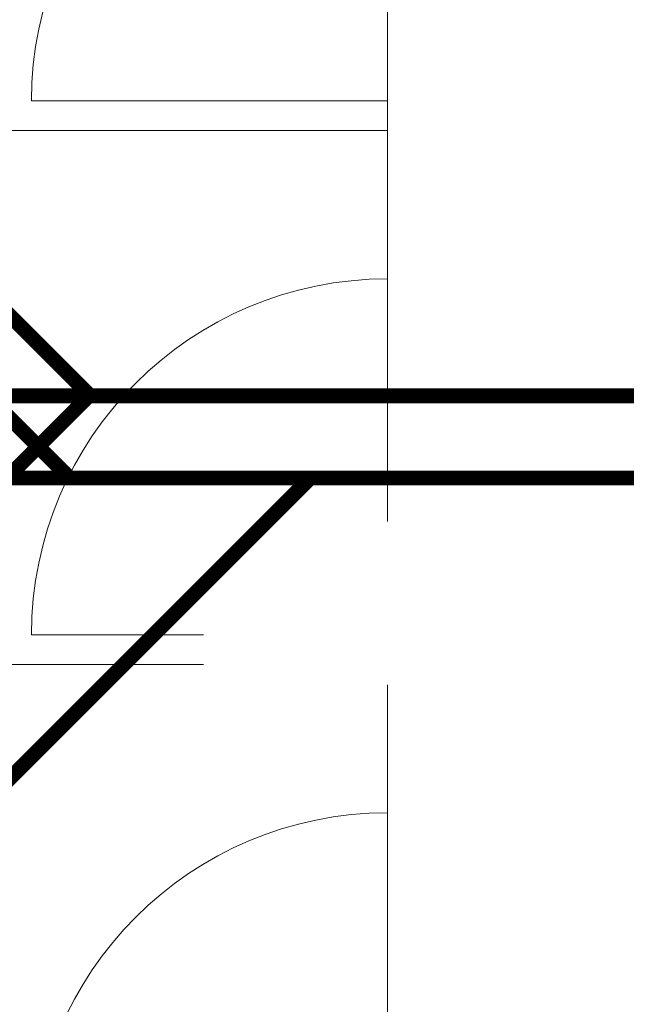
# Model space of a CAD drawing. Header units: inches. Extents: x 105152 to 158499, y 12149 to 30915.
# Tile 57 of 256: x 124029 to 124070, y 21499 to 21565. Entities that reach past the tile are written whole.
import ezdxf

# ---------------------------------------------------------------- set-up
doc = ezdxf.new("R2010")
doc.units = ezdxf.units.IN
doc.header["$MEASUREMENT"] = 0
for name, color, linetype, lineweight in [('AR - PLAN', 251, 'Continuous', 5), ('DRAINAGE ', 7, 'Continuous', 9), ('PD_FIXTURE', 21, 'Continuous', 25), ('PP- 75DIA Soil Waste Sewer pipe', 90, 'Continuous', 9), ('PP-Soil Pipe', 1, 'Continuous', 25)]:
    doc.layers.add(name, color=color, linetype=linetype, lineweight=lineweight)
doc.layers.add('PD_025_TEXT', color=61, linetype='Continuous')
doc.styles.add('style1', font='arial.ttf', dxfattribs={"height": 500})

# ---------------------------------------------------------------- blocks, each defined once
blk = doc.blocks.new('FIRST FLOOR PLAN 0')
at = {"layer": 'PD_FIXTURE', "color": 251, "lineweight": 5, "ltscale": 12}
for p, q in [((-470.9997091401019, -42.99980802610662), (-470.9997091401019, -18.99980802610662)), ((-470.9997091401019, -42.99980802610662), (-494.9997091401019, -42.99980802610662)), ((-470.9997091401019, -42.99980802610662), (-470.9997091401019, -56.62480802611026)), ((-470.9997091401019, -42.99980802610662), (-470.9997091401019, -54.99980802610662)), ((-470.9997091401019, -44.99980802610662), (-530.9997091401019, -44.99980802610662)), ((-470.9997091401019, -78.99980802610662), (-470.9997091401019, -54.99980802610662)), ((-470.9997091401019, -78.99980802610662), (-494.9997091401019, -78.99980802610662)), ((-470.9997091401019, -78.99980802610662), (-470.9997091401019, -92.62480802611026)), ((-470.9997091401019, -78.99980802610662), (-470.9997091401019, -90.99980802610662)), ((-470.9997091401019, -80.99980802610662), (-530.9997091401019, -80.99980802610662)), ((-470.9997091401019, -114.9998080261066), (-470.9997091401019, -90.99980802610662))]:
    blk.add_line(p, q, dxfattribs=at)
for centre in [(-470.9997091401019, -42.99980802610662), (-470.9997091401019, -78.99980802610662), (-470.9997091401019, -114.9998080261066)]:
    blk.add_arc(centre, 24, 90, 180, dxfattribs=at)
at = {"layer": 'PD_025_TEXT', "color": 251, "insert": (-481.8838110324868, -72.86441675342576), "char_height": 3, "width": 128.4952190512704, "attachment_point": 1, "style": 'style1', "bg_fill": 2}
blk.add_mtext('\\pxqc; LADIES TOILET\\P16\'7" X 18\'', dxfattribs=at)
blk = doc.blocks.new('DRAINAGE')
at = {"layer": 'PP- 75DIA Soil Waste Sewer pipe', "ltscale": 0.015, "const_width": 0.9999999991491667}
for points in [[(507.4428544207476, 602.070979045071), (532.7641066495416, 576.7497268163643)], [(547.4840636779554, 576.6639591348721), (480.1218035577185, 576.6639591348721)], [(549.0671000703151, 576.6639591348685), (508.5928385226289, 536.1896975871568)], [(679.5409060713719, 576.6639591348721), (537.7868218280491, 576.6639591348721)]]:
    blk.add_lwpolyline(points, dxfattribs=at)
at = {"layer": 'PP-Soil Pipe', "color": 1, "ltscale": 0.015, "const_width": 0.9999999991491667}
for points in [[(500.6988407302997, 615.7374998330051), (534.2273809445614, 582.2089596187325)], [(500.6089406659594, 548.66868303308), (534.1492172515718, 582.2089596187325)]]:
    blk.add_lwpolyline(points, dxfattribs=at)
at = {"layer": 'PP-Soil Pipe', "color": 1, "ltscale": 0.015}
blk.add_lwpolyline([(503.1714379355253, 582.2089596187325, 0.9999999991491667, 0.9999999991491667, 0), (665.1196130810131, 582.2089596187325, 0.9999999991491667, 0.9999999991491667, 0), (673.4864775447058, 590.5758240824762, 0.9999999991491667, 0.9999999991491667, 0)], format="xyseb", dxfattribs=at)

msp = doc.modelspace()

# ---------------------------------------------------------------- block references
at = {"layer": 'AR - PLAN', "color": 251}
msp.add_blockref('FIRST FLOOR PLAN 0', (124524.8849565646, 21602.60288553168), dxfattribs=at)

# ---------------------------------------------------------------- next in the draw order: block references
at = {"layer": 'DRAINAGE '}
msp.add_blockref('DRAINAGE', (123499.6171875, 20957.5107421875), dxfattribs=at)

doc.saveas('drawing.dxf')
